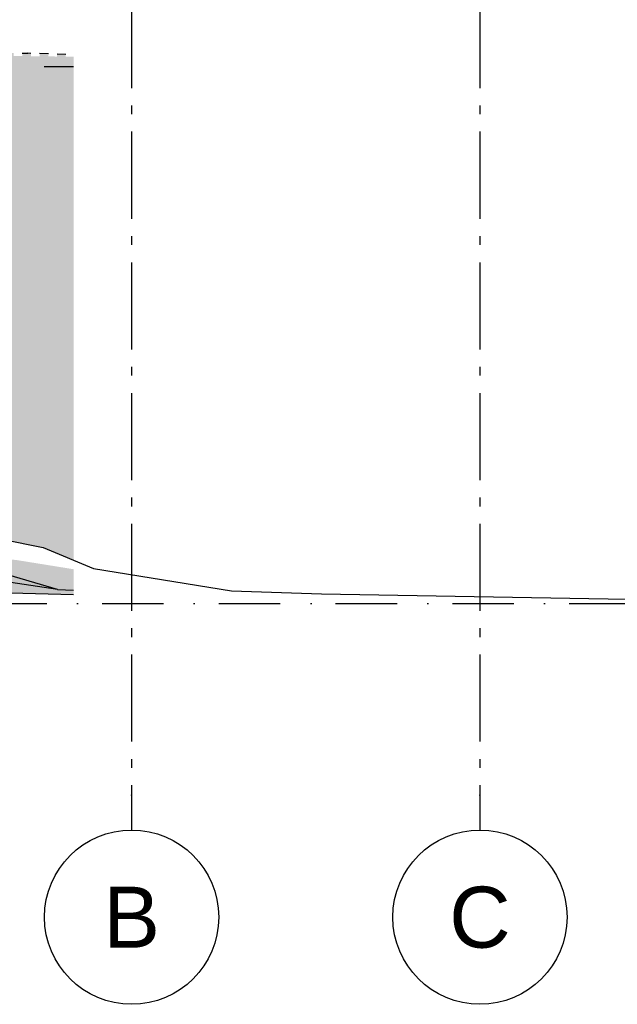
# Model space of a CAD drawing. Header units: millimetres. Extents: x 165469 to 198610573, y -6480348228 to 105421.
# Tile 37 of 41: x 198593360 to 198596792, y -6480312312 to -6480306663. Entities that reach past the tile are written whole.
import ezdxf
from ezdxf.enums import TextEntityAlignment as Align

# ---------------------------------------------------------------- set-up
doc = ezdxf.new("R2010")
doc.units = ezdxf.units.MM
doc.header["$LTSCALE"] = 0.5
doc.header["$MEASUREMENT"] = 0
for name, pattern in [('Akselinje', [1500, 1000, -200, 100, -200]), ('PLINE', [0]), ('Prikk & stiplet', [1340.555525, 705.555534, -352.777767, 0, -282.222223])]:
    doc.linetypes.add(name, pattern=pattern)
doc.layers.add('711--_E__ Eksisterende terreng(Nye konstruksjoner)', color=7, linetype='Continuous')
doc.layers.add('82-- Modullinjer(Nye konstruksjoner)', color=7, linetype='Continuous')
doc.styles.add('GENERATED_STYLE_2', font='arial.ttf')

# ---------------------------------------------------------------- blocks, each defined once
blk = doc.blocks.new('Standard grid marker[9]_2', base_point=(198596003.2, -6480291355.1))
at = {"layer": '82-- Modullinjer(Nye konstruksjoner)', "linetype": 'Akselinje'}
for p, q in [((198596003.2, -6480291555.1), (198596003.2, -6480311112.5)), ((198596003.2, -6480311112.5), (198596003.2, -6480311312.5))]:
    blk.add_line(p, q, dxfattribs=at)
at = {"layer": '82-- Modullinjer(Nye konstruksjoner)', "linetype": 'PLINE'}
blk.add_circle((198596003.2, -6480311812.5), 500, dxfattribs=at)
at = {"layer": '82-- Modullinjer(Nye konstruksjoner)', "linetype": 'Akselinje'}
blk.add_point((198596003.2, -6480311112.5), dxfattribs=at)
blk.add_point((198596003.2, -6480311112.5), dxfattribs=at)
at = {"layer": '82-- Modullinjer(Nye konstruksjoner)', "style": 'GENERATED_STYLE_2'}
for tag, p in [('AC_MarkerText_1_0', (198596003.2, -6480290680.1)), ('AC_MarkerText_1_1', (198596003.2, -6480311637.5))]:
    blk.add_attdef(tag, text='', height=350, rotation=360, dxfattribs=at).set_placement(p, align=Align.TOP_CENTER)
blk = doc.blocks.new('Standard grid marker[10]_2', base_point=(198594003.2, -6480291355.1))
at = {"layer": '82-- Modullinjer(Nye konstruksjoner)', "linetype": 'Akselinje'}
for p, q in [((198594003.2, -6480291555.1), (198594003.2, -6480311112.5)), ((198594003.2, -6480311112.5), (198594003.2, -6480311312.5))]:
    blk.add_line(p, q, dxfattribs=at)
at = {"layer": '82-- Modullinjer(Nye konstruksjoner)', "linetype": 'PLINE'}
blk.add_circle((198594003.2, -6480311812.5), 500, dxfattribs=at)
at = {"layer": '82-- Modullinjer(Nye konstruksjoner)', "linetype": 'Akselinje'}
blk.add_point((198594003.2, -6480311112.5), dxfattribs=at)
blk.add_point((198594003.2, -6480311112.5), dxfattribs=at)
at = {"layer": '82-- Modullinjer(Nye konstruksjoner)', "style": 'GENERATED_STYLE_2'}
for tag, p in [('AC_MarkerText_1_0', (198594003.2, -6480290680.1)), ('AC_MarkerText_1_1', (198594003.2, -6480311637.5))]:
    blk.add_attdef(tag, text='', height=350, rotation=360, dxfattribs=at).set_placement(p, align=Align.TOP_CENTER)

msp = doc.modelspace()

# ---------------------------------------------------------------- hatches: boundary and pattern name
at = {"layer": '711--_E__ Eksisterende terreng(Nye konstruksjoner)', "linetype": 'Continuous'}
for points in [[(198590523.8, -6480306835.6), (198590527.6, -6480306838.6), (198593670.2, -6480306881), (198593670.2, -6480306875.3), (198593625.2, -6480306874.7), (198593625.2, -6480306862.5), (198593575.2, -6480306860.8), (198593575.2, -6480306874.1), (198593525.2, -6480306873.4), (198593525.2, -6480306859.1), (198593475.2, -6480306857.5), (198593475.2, -6480306872.8), (198593425.2, -6480306872.2), (198593425.2, -6480306855.8), (198593406.6, -6480306855.2), (198593375.2, -6480306854.8), (198593375.2, -6480306871.5), (198593325.2, -6480306870.9), (198593325.2, -6480306854.1), (198593275.2, -6480306853.5), (198593275.2, -6480306870.3), (198593225.2, -6480306869.7), (198593225.2, -6480306852.9), (198593175.2, -6480306852.3), (198593175.2, -6480306869), (198593125.2, -6480306868.4), (198593125.2, -6480306851.6), (198593075.2, -6480306851), (198593075.2, -6480306867.8), (198593025.2, -6480306867.1), (198593025.2, -6480306850.4), (198592975.2, -6480306849.7), (198592975.2, -6480306866.5), (198592925.2, -6480306865.9), (198592925.2, -6480306849.1), (198592875.2, -6480306848.5), (198592875.2, -6480306865.2), (198592825.2, -6480306864.6), (198592825.2, -6480306847.8), (198592775.2, -6480306847.2), (198592775.2, -6480306864), (198592725.2, -6480306863.3), (198592725.2, -6480306846.6), (198592675.2, -6480306845.9), (198592675.2, -6480306862.7), (198592625.2, -6480306862.1), (198592625.2, -6480306845.3), (198592575.2, -6480306844.7), (198592575.2, -6480306861.4), (198592525.2, -6480306860.8), (198592525.2, -6480306844.1), (198592475.2, -6480306843.4), (198592475.2, -6480306860.2), (198592425.2, -6480306859.6), (198592425.2, -6480306842.8), (198592375.2, -6480306842.2), (198592375.2, -6480306858.9), (198592325.2, -6480306858.3), (198592325.2, -6480306841.5), (198592275.2, -6480306840.9), (198592275.2, -6480306857.7), (198592225.2, -6480306857), (198592225.2, -6480306840.3), (198592175.2, -6480306839.6), (198592175.2, -6480306856.4), (198592125.2, -6480306855.8), (198592125.2, -6480306839), (198592084.2, -6480306838.5), (198592084.2, -6480306855.3), (198591984.2, -6480306854), (198591984.2, -6480306837.2), (198591968.2, -6480306837), (198591968.2, -6480306853.8), (198591918.2, -6480306853.2), (198591918.2, -6480306836.4), (198591868.2, -6480306835.8), (198591868.2, -6480306852.5), (198591818.2, -6480306851.9), (198591818.2, -6480306835.1), (198591768.2, -6480306834.5), (198591768.2, -6480306851.3), (198591718.2, -6480306850.6), (198591718.2, -6480306833.9), (198591668.2, -6480306833.2), (198591668.2, -6480306850), (198591618.2, -6480306849.4), (198591618.2, -6480306832.6), (198591568.2, -6480306832), (198591568.2, -6480306848.7), (198591518.2, -6480306848.1), (198591518.2, -6480306831.3), (198591468.2, -6480306830.7), (198591468.2, -6480306847.5), (198591418.2, -6480306846.8), (198591418.2, -6480306830.1), (198591368.2, -6480306829.5), (198591368.2, -6480306846.2), (198591318.2, -6480306845.6), (198591318.2, -6480306828.8), (198591268.2, -6480306828.2), (198591268.2, -6480306845), (198591218.2, -6480306844.3), (198591218.2, -6480306827.6), (198591168.2, -6480306826.9), (198591168.2, -6480306843.7), (198591118.2, -6480306843.1), (198591118.2, -6480306826.3), (198591068.2, -6480306825.7), (198591068.2, -6480306842.4), (198591018.2, -6480306841.8), (198591018.2, -6480306825), (198590968.2, -6480306824.4), (198590968.2, -6480306841.2), (198590918.2, -6480306840.5), (198590918.2, -6480306823.8), (198590868.2, -6480306823.1), (198590868.2, -6480306839.9), (198590818.2, -6480306839.3), (198590818.2, -6480306822.5), (198590768.2, -6480306821.9), (198590768.2, -6480306838.6), (198590718.2, -6480306838), (198590718.2, -6480306821.3), (198590668.2, -6480306820.6), (198590668.2, -6480306837.4), (198590618.2, -6480306836.8), (198590618.2, -6480306820), (198590568.2, -6480306819.4), (198590568.2, -6480306836.1)], [(198590523.8, -6480306835.6), (198590527.6, -6480306838.6), (198593670.2, -6480306881), (198593670.2, -6480306875.3), (198593625.2, -6480306874.7), (198593625.2, -6480306862.5), (198593575.2, -6480306860.8), (198593575.2, -6480306874.1), (198593525.2, -6480306873.4), (198593525.2, -6480306859.1), (198593475.2, -6480306857.5), (198593475.2, -6480306872.8), (198593425.2, -6480306872.2), (198593425.2, -6480306855.8), (198593406.6, -6480306855.2), (198593375.2, -6480306854.8), (198593375.2, -6480306871.5), (198593325.2, -6480306870.9), (198593325.2, -6480306854.1), (198593275.2, -6480306853.5), (198593275.2, -6480306870.3), (198593225.2, -6480306869.7), (198593225.2, -6480306852.9), (198593175.2, -6480306852.3), (198593175.2, -6480306869), (198593125.2, -6480306868.4), (198593125.2, -6480306851.6), (198593075.2, -6480306851), (198593075.2, -6480306867.8), (198593025.2, -6480306867.1), (198593025.2, -6480306850.4), (198592975.2, -6480306849.7), (198592975.2, -6480306866.5), (198592925.2, -6480306865.9), (198592925.2, -6480306849.1), (198592875.2, -6480306848.5), (198592875.2, -6480306865.2), (198592825.2, -6480306864.6), (198592825.2, -6480306847.8), (198592775.2, -6480306847.2), (198592775.2, -6480306864), (198592725.2, -6480306863.3), (198592725.2, -6480306846.6), (198592675.2, -6480306845.9), (198592675.2, -6480306862.7), (198592625.2, -6480306862.1), (198592625.2, -6480306845.3), (198592575.2, -6480306844.7), (198592575.2, -6480306861.4), (198592525.2, -6480306860.8), (198592525.2, -6480306844.1), (198592475.2, -6480306843.4), (198592475.2, -6480306860.2), (198592425.2, -6480306859.6), (198592425.2, -6480306842.8), (198592375.2, -6480306842.2), (198592375.2, -6480306858.9), (198592325.2, -6480306858.3), (198592325.2, -6480306841.5), (198592275.2, -6480306840.9), (198592275.2, -6480306857.7), (198592225.2, -6480306857), (198592225.2, -6480306840.3), (198592175.2, -6480306839.6), (198592175.2, -6480306856.4), (198592125.2, -6480306855.8), (198592125.2, -6480306839), (198592084.2, -6480306838.5), (198592084.2, -6480306855.3), (198591984.2, -6480306854), (198591984.2, -6480306837.2), (198591968.2, -6480306837), (198591968.2, -6480306853.8), (198591918.2, -6480306853.2), (198591918.2, -6480306836.4), (198591868.2, -6480306835.8), (198591868.2, -6480306852.5), (198591818.2, -6480306851.9), (198591818.2, -6480306835.1), (198591768.2, -6480306834.5), (198591768.2, -6480306851.3), (198591718.2, -6480306850.6), (198591718.2, -6480306833.9), (198591668.2, -6480306833.2), (198591668.2, -6480306850), (198591618.2, -6480306849.4), (198591618.2, -6480306832.6), (198591568.2, -6480306832), (198591568.2, -6480306848.7), (198591518.2, -6480306848.1), (198591518.2, -6480306831.3), (198591468.2, -6480306830.7), (198591468.2, -6480306847.5), (198591418.2, -6480306846.8), (198591418.2, -6480306830.1), (198591368.2, -6480306829.5), (198591368.2, -6480306846.2), (198591318.2, -6480306845.6), (198591318.2, -6480306828.8), (198591268.2, -6480306828.2), (198591268.2, -6480306845), (198591218.2, -6480306844.3), (198591218.2, -6480306827.6), (198591168.2, -6480306826.9), (198591168.2, -6480306843.7), (198591118.2, -6480306843.1), (198591118.2, -6480306826.3), (198591068.2, -6480306825.7), (198591068.2, -6480306842.4), (198591018.2, -6480306841.8), (198591018.2, -6480306825), (198590968.2, -6480306824.4), (198590968.2, -6480306841.2), (198590918.2, -6480306840.5), (198590918.2, -6480306823.8), (198590868.2, -6480306823.1), (198590868.2, -6480306839.9), (198590818.2, -6480306839.3), (198590818.2, -6480306822.5), (198590768.2, -6480306821.9), (198590768.2, -6480306838.6), (198590718.2, -6480306838), (198590718.2, -6480306821.3), (198590668.2, -6480306820.6), (198590668.2, -6480306837.4), (198590618.2, -6480306836.8), (198590618.2, -6480306820), (198590568.2, -6480306819.4), (198590568.2, -6480306836.1)], [(198593670.2, -6480306881), (198590527.6, -6480306838.6), (198590541.4, -6480306849.7), (198591214, -6480306862.5), (198591886.7, -6480306882.5), (198593670.2, -6480306889.3)], [(198593670.2, -6480306881), (198590527.6, -6480306838.6), (198590541.4, -6480306849.7), (198591214, -6480306862.5), (198591886.7, -6480306882.5), (198593670.2, -6480306889.3)], [(198591886.7, -6480306882.5), (198593500.8, -6480306932.5), (198593670.2, -6480306925.9), (198593670.2, -6480306889.3)], [(198591886.7, -6480306882.5), (198592926, -6480306942.5), (198593500.8, -6480306932.5)], [(198591886.7, -6480306882.5), (198593500.8, -6480306932.5), (198593670.2, -6480306925.9), (198593670.2, -6480306889.3)], [(198591886.7, -6480306882.5), (198592926, -6480306942.5), (198593500.8, -6480306932.5)], [(198592926, -6480306942.5), (198592907.8, -6480307522.5), (198593547.8, -6480307322.5)], [(198592926, -6480306942.5), (198592907.8, -6480307522.5), (198593547.8, -6480307322.5)], [(198593500.8, -6480306932.5), (198592926, -6480306942.5), (198593670.2, -6480306933), (198593670.2, -6480306932.5)], [(198593500.8, -6480306932.5), (198592926, -6480306942.5), (198593670.2, -6480306933), (198593670.2, -6480306932.5)], [(198593670.2, -6480306933), (198592926, -6480306942.5), (198593543.1, -6480306962.5), (198593670.2, -6480306939)], [(198593670.2, -6480306933), (198592926, -6480306942.5), (198593543.1, -6480306962.5), (198593670.2, -6480306939)], [(198593547.8, -6480307322.5), (198593543.1, -6480306962.5), (198592926, -6480306942.5)], [(198593547.8, -6480307322.5), (198593543.1, -6480306962.5), (198592926, -6480306942.5)], [(198593500.8, -6480306932.5), (198593670.2, -6480306932.5), (198593670.2, -6480306925.9)], [(198593500.8, -6480306932.5), (198593670.2, -6480306932.5), (198593670.2, -6480306925.9)], [(198593543.1, -6480306962.5), (198593670.2, -6480306998.6), (198593670.2, -6480306939)], [(198593543.1, -6480306962.5), (198593670.2, -6480306998.6), (198593670.2, -6480306939)], [(198593670.2, -6480306998.6), (198593543.1, -6480306962.5), (198593547.8, -6480307322.5), (198593670.2, -6480307252.2)], [(198593670.2, -6480306998.6), (198593543.1, -6480306962.5), (198593547.8, -6480307322.5), (198593670.2, -6480307252.2)], [(198593547.8, -6480307322.5), (198593670.2, -6480307454.3), (198593670.2, -6480307252.2)], [(198593547.8, -6480307322.5), (198593670.2, -6480307454.3), (198593670.2, -6480307252.2)], [(198593547.8, -6480307322.5), (198592907.8, -6480307522.5), (198593670.2, -6480307850.1), (198593670.2, -6480307454.3)], [(198593547.8, -6480307322.5), (198592907.8, -6480307522.5), (198593670.2, -6480307850.1), (198593670.2, -6480307454.3)], [(198593670.2, -6480307850.1), (198592907.8, -6480307522.5), (198593005.6, -6480309362.5), (198593670.2, -6480308711.2)], [(198593670.2, -6480307850.1), (198592907.8, -6480307522.5), (198593005.6, -6480309362.5), (198593670.2, -6480308711.2)], [(198593670.2, -6480308711.2), (198593005.6, -6480309362.5), (198593670.2, -6480309331.5)], [(198593670.2, -6480308711.2), (198593005.6, -6480309362.5), (198593670.2, -6480309331.5)], [(198593005.6, -6480309362.5), (198593670.2, -6480309524.7), (198593670.2, -6480309331.5)], [(198593005.6, -6480309362.5), (198593670.2, -6480309524.7), (198593670.2, -6480309331.5)], [(198593005.6, -6480309362.5), (198592842, -6480309418.6), (198593009.5, -6480309593.4), (198593495.5, -6480309692), (198593569.5, -6480309722.8), (198593670.2, -6480309721.6), (198593670.2, -6480309524.7)], [(198593005.6, -6480309362.5), (198592842, -6480309418.6), (198593009.5, -6480309593.4), (198593495.5, -6480309692), (198593569.5, -6480309722.8), (198593670.2, -6480309721.6), (198593670.2, -6480309524.7)], [(198592469, -6480309572.5), (198592570.7, -6480309722.5), (198593577.4, -6480309932.5), (198592789.5, -6480309702.5)], [(198592469, -6480309572.5), (198592570.7, -6480309722.5), (198593577.4, -6480309932.5), (198592789.5, -6480309702.5)], [(198592333.7, -6480309742.5), (198593577.4, -6480309932.5), (198592570.7, -6480309722.5)], [(198592333.7, -6480309742.5), (198593577.4, -6480309932.5), (198592570.7, -6480309722.5)], [(198592789.5, -6480309702.5), (198593577.4, -6480309932.5), (198593670.2, -6480309933.2), (198593670.2, -6480309816), (198593345.8, -6480309763.8)], [(198592789.5, -6480309702.5), (198593577.4, -6480309932.5), (198593670.2, -6480309933.2), (198593670.2, -6480309816), (198593345.8, -6480309763.8)], [(198593569.5, -6480309722.8), (198593670.2, -6480309764.6), (198593670.2, -6480309721.6)], [(198593569.5, -6480309722.8), (198593670.2, -6480309764.6), (198593670.2, -6480309721.6)], [(198592077.5, -6480309902.5), (198593670.2, -6480309952.2), (198593670.2, -6480309936.2), (198593577.4, -6480309932.5), (198592866.6, -6480309823.9)], [(198592077.5, -6480309902.5), (198593670.2, -6480309952.2), (198593670.2, -6480309936.2), (198593577.4, -6480309932.5), (198592866.6, -6480309823.9)], [(198592077.5, -6480309902.5), (198592953.7, -6480309942.5), (198593670.2, -6480309961.5), (198593670.2, -6480309952.2)], [(198592077.5, -6480309902.5), (198592953.7, -6480309942.5), (198593670.2, -6480309961.5), (198593670.2, -6480309952.2)], [(198593577.4, -6480309932.5), (198593670.2, -6480309936.2), (198593670.2, -6480309933.2)], [(198593577.4, -6480309932.5), (198593670.2, -6480309936.2), (198593670.2, -6480309933.2)]]:
    msp.add_hatch(color=256, dxfattribs=at).paths.add_polyline_path(points)

# ---------------------------------------------------------------- linework, layer by layer
at = {"linetype": 'Prikk & stiplet'}
msp.add_line((198583778.3, -6480310012.5), (198608436.2, -6480310012.5), dxfattribs=at)
at = {"layer": '711--_E__ Eksisterende terreng(Nye konstruksjoner)', "linetype": 'PLINE'}
for p, q in [((198593375.2, -6480306854.8), (198593406.6, -6480306855.2)), ((198593425.2, -6480306855.8), (198593406.6, -6480306855.2)), ((198593525.2, -6480306859.1), (198593475.2, -6480306857.5)), ((198593625.2, -6480306862.5), (198593575.2, -6480306860.8)), ((198593670.2, -6480306932.5), (198593500.8, -6480306932.5)), ((198593577.4, -6480309932.5), (198592789.5, -6480309702.5)), ((198593577.4, -6480309932.5), (198592333.7, -6480309742.5)), ((198592953.7, -6480309942.5), (198593670.2, -6480309961.5)), ((198593577.4, -6480309932.5), (198593670.2, -6480309936.2))]:
    msp.add_line(p, q, dxfattribs=at)
at = {"layer": '711--_E__ Eksisterende terreng(Nye konstruksjoner)', "linetype": 'PLINE', "flags": 128}
msp.add_lwpolyline([(198593009.5, -6480309593.4), (198593495.5, -6480309692), (198593784.6, -6480309812.2), (198594577.4, -6480309939.7), (198595093.1, -6480309956.5), (198597945.7, -6480310007.3), (198598818.7, -6480309997.2), (198602128.5, -6480310023.6)], dxfattribs=at)

# ---------------------------------------------------------------- block references
at = {"layer": '82-- Modullinjer(Nye konstruksjoner)', "linetype": 'PLINE'}
ref = msp.add_blockref('Standard grid marker[10]_2', (198594003.2, -6480291355.1), dxfattribs=at)
ref.add_attrib('AC_MarkerText_1_1', 'B', dxfattribs={"color": 7, "height": 350, "rotation": 360, "style": 'GENERATED_STYLE_2'}).set_placement((198594003.2, -6480311637.5), align=Align.TOP_CENTER)
ref = msp.add_blockref('Standard grid marker[9]_2', (198596003.2, -6480291355.1), dxfattribs=at)
ref.add_attrib('AC_MarkerText_1_1', 'C', dxfattribs={"color": 7, "height": 350, "rotation": 360, "style": 'GENERATED_STYLE_2'}).set_placement((198596003.2, -6480311637.5), align=Align.TOP_CENTER)

doc.saveas('drawing.dxf')
